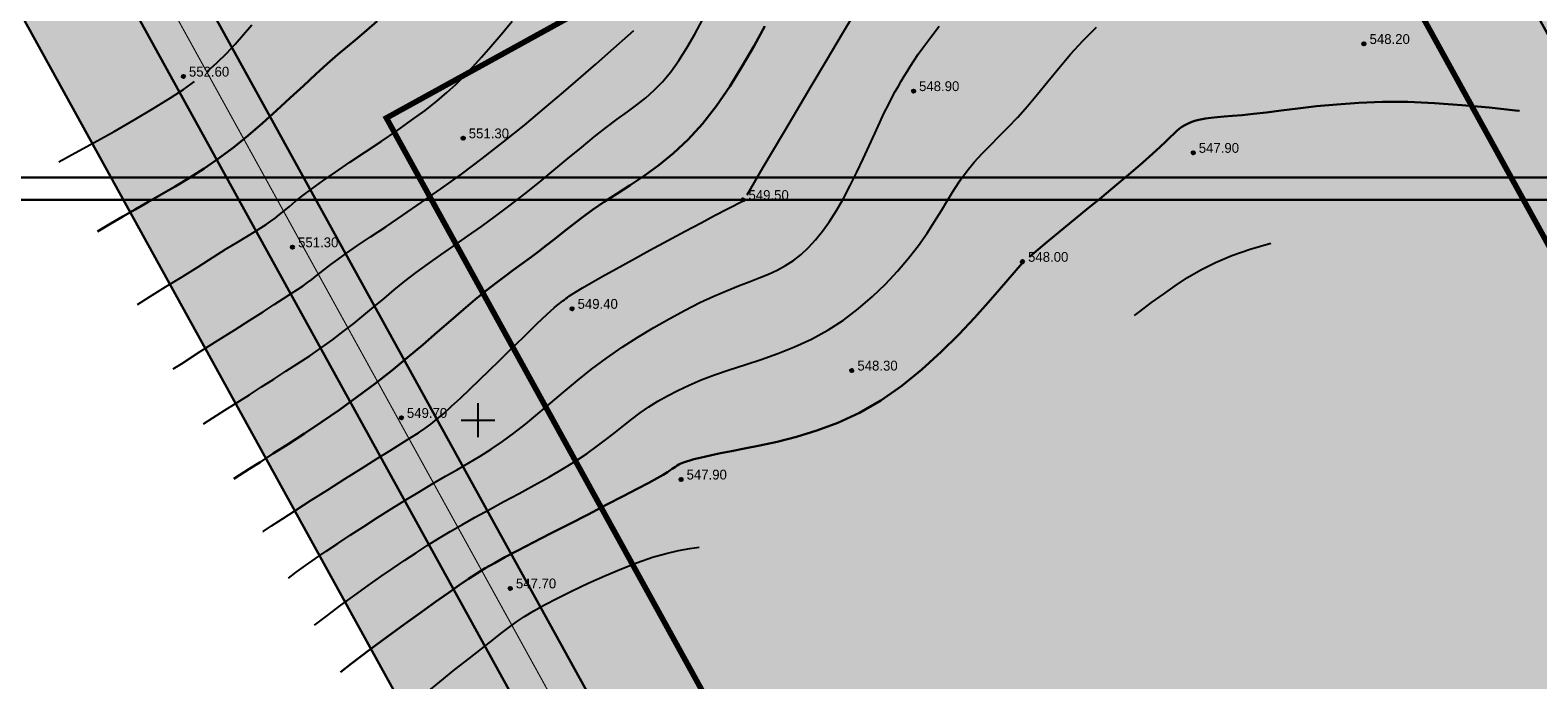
# Model space of a CAD drawing. Extents: x 883 to 364438, y -13 to 4201180.
# Tile 48 of 256: x 363175 to 363309, y 4200727 to 4200785. Entities that reach past the tile are written whole.
import ezdxf

# ---------------------------------------------------------------- set-up
doc = ezdxf.new("R2010")
doc.units = 0
doc.header["$LTSCALE"] = 0.5
doc.header["$MEASUREMENT"] = 0
doc.header["$PDMODE"] = 32
doc.header["$PDSIZE"] = 0.3
doc.linetypes.add('CONTI', pattern=[0])
doc.linetypes.add('STRIH_1', pattern=[3, 2, -1])
for name, color, linetype in [('(004) Точки рельефа', 7, 'Continuous'), ('GORIZDEFAULT', 32, 'CONTI'), ('PI_TTDEFAULT', 5, 'CONTI'), ('SETKR', 2, 'CONTI')]:
    doc.layers.add(name, color=color, linetype=linetype)
doc.layers.add('(032) Горизонтали утолщенные', color=32, linetype='Continuous', lineweight=30)
doc.layers.add('.', color=7, linetype='Continuous', lineweight=15)
doc.styles.add('D-431', font='d431.ttf')

# ---------------------------------------------------------------- blocks, each defined once
blk = doc.blocks.new('BL_333')
at = {"color": 0}
for p, q in [((0, -1.5), (0, 1.5)), ((-1.5, 0), (1.5, 0))]:
    blk.add_line(p, q, dxfattribs=at)
blk = doc.blocks.new('gergrgrre')
at = {"layer": '(032) Горизонтали утолщенные', "color": 32}
for points in [[(360466.16, 4200766.77, 552), (360466.32, 4200766.86, 552), (360467.37, 4200767.48, 552), (360468.42, 4200768.1, 552), (360469.51, 4200768.73, 552), (360470.65, 4200769.39, 552), (360471.84, 4200770.07, 552), (360473.08, 4200770.79, 552), (360474.35, 4200771.56, 552), (360475.64, 4200772.39, 552), (360476.94, 4200773.28, 552), (360478.25, 4200774.25, 552), (360479.55, 4200775.3, 552), (360480.84, 4200776.4, 552), (360482.09, 4200777.53, 552), (360483.31, 4200778.66, 552), (360484.47, 4200779.74, 552), (360485.57, 4200780.77, 552), (360486.58, 4200781.69, 552), (360487.52, 4200782.5, 552), (360488.39, 4200783.23, 552), (360489.25, 4200783.94, 552), (360490.12, 4200784.67, 552), (360491.04, 4200785.48, 552)], [(360478.29, 4200744.77, 550), (360478.8, 4200745.1, 550), (360479.63, 4200745.63, 550), (360480.62, 4200746.27, 550), (360481.79, 4200747.02, 550), (360483.12, 4200747.87, 550), (360484.57, 4200748.82, 550), (360486.1, 4200749.84, 550), (360487.67, 4200750.93, 550), (360489.25, 4200752.06, 550), (360490.81, 4200753.22, 550), (360492.3, 4200754.39, 550), (360493.73, 4200755.56, 550), (360495.09, 4200756.71, 550), (360496.37, 4200757.82, 550), (360497.58, 4200758.87, 550), (360498.7, 4200759.85, 550), (360499.74, 4200760.73, 550), (360500.69, 4200761.51, 550), (360501.57, 4200762.19, 550), (360502.39, 4200762.81, 550), (360503.16, 4200763.37, 550), (360503.9, 4200763.91, 550), (360504.62, 4200764.43, 550), (360505.33, 4200764.96, 550), (360506.05, 4200765.52, 550), (360506.78, 4200766.1, 550), (360507.55, 4200766.72, 550), (360508.36, 4200767.35, 550), (360509.24, 4200768.01, 550), (360510.18, 4200768.7, 550), (360511.2, 4200769.4, 550), (360512.32, 4200770.12, 550), (360513.51, 4200770.89, 550), (360514.76, 4200771.73, 550), (360516.05, 4200772.67, 550), (360517.36, 4200773.73, 550), (360518.66, 4200774.95, 550), (360519.94, 4200776.35, 550), (360521.18, 4200777.94, 550), (360522.36, 4200779.67, 550), (360523.48, 4200781.48, 550), (360524.52, 4200783.29, 550), (360525.48, 4200785.04, 550)], [(360549.01, 4200764.53, 548), (360550.54, 4200765.82, 548), (360551.55, 4200766.65, 548), (360552.75, 4200767.64, 548), (360554.06, 4200768.72, 548), (360555.42, 4200769.84, 548), (360556.76, 4200770.95, 548), (360558, 4200772, 548), (360559.08, 4200772.92, 548), (360559.95, 4200773.69, 548), (360560.62, 4200774.3, 548), (360561.13, 4200774.78, 548), (360561.52, 4200775.16, 548), (360561.82, 4200775.46, 548), (360562.07, 4200775.69, 548), (360562.3, 4200775.89, 548), (360562.55, 4200776.07, 548), (360562.82, 4200776.24, 548), (360563.11, 4200776.39, 548), (360563.44, 4200776.52, 548), (360563.8, 4200776.64, 548), (360564.2, 4200776.74, 548), (360564.64, 4200776.82, 548), (360565.13, 4200776.89, 548), (360565.69, 4200776.94, 548), (360566.32, 4200777, 548), (360567.06, 4200777.05, 548), (360567.92, 4200777.13, 548), (360568.91, 4200777.23, 548), (360570.06, 4200777.36, 548), (360571.38, 4200777.53, 548), (360572.86, 4200777.72, 548), (360574.51, 4200777.91, 548), (360576.32, 4200778.08, 548), (360578.27, 4200778.22, 548), (360580.38, 4200778.29, 548), (360582.62, 4200778.29, 548), (360584.99, 4200778.19, 548), (360587.42, 4200778.02, 548), (360589.85, 4200777.79, 548), (360592.2, 4200777.53, 548), (360592.55, 4200777.49, 548)], [(360487.76, 4200727.58, 548), (360488.76, 4200728.35, 548), (360490.35, 4200729.56, 548), (360491.93, 4200730.74, 548), (360493.46, 4200731.86, 548), (360494.9, 4200732.9, 548), (360496.22, 4200733.84, 548), (360497.36, 4200734.65, 548), (360498.33, 4200735.32, 548), (360499.15, 4200735.88, 548), (360499.9, 4200736.37, 548), (360500.64, 4200736.83, 548), (360501.45, 4200737.29, 548), (360502.38, 4200737.8, 548), (360503.52, 4200738.4, 548), (360504.88, 4200739.11, 548), (360506.43, 4200739.91, 548), (360508.09, 4200740.76, 548), (360509.77, 4200741.62, 548), (360511.39, 4200742.46, 548), (360512.88, 4200743.23, 548), (360514.15, 4200743.89, 548), (360515.16, 4200744.43, 548), (360515.91, 4200744.84, 548), (360516.45, 4200745.15, 548), (360516.83, 4200745.38, 548), (360517.08, 4200745.55, 548), (360517.26, 4200745.67, 548), (360517.39, 4200745.77, 548), (360517.53, 4200745.86, 548), (360517.68, 4200745.96, 548), (360517.84, 4200746.05, 548), (360518.03, 4200746.14, 548), (360518.25, 4200746.23, 548), (360518.51, 4200746.32, 548), (360518.81, 4200746.42, 548), (360519.16, 4200746.52, 548), (360519.58, 4200746.63, 548), (360520.11, 4200746.75, 548), (360520.75, 4200746.89, 548), (360521.55, 4200747.06, 548), (360522.51, 4200747.25, 548), (360523.67, 4200747.48, 548), (360525.04, 4200747.75, 548), (360526.59, 4200748.08, 548), (360528.29, 4200748.52, 548), (360530.1, 4200749.07, 548), (360531.98, 4200749.77, 548), (360533.89, 4200750.65, 548), (360535.79, 4200751.74, 548), (360537.66, 4200753.04, 548), (360539.45, 4200754.51, 548), (360541.15, 4200756.06, 548), (360542.71, 4200757.62, 548), (360544.12, 4200759.11, 548), (360545.33, 4200760.47, 548), (360546.33, 4200761.62, 548), (360548.38, 4200763.98, 548)]]:
    blk.add_polyline3d(points, dxfattribs=at)
at = {"layer": 'GORIZDEFAULT', "color": 32}
for points in [[(360475.91, 4200781, 552.5), (360476.82, 4200781.81, 552.5), (360477.64, 4200782.61, 552.5), (360478.4, 4200783.42, 552.5), (360479.15, 4200784.29, 552.5), (360479.89, 4200785.16, 552.5)], [(360469.73, 4200760.29, 551.5), (360470.79, 4200760.95, 551.5), (360472.23, 4200761.84, 551.5), (360473.69, 4200762.75, 551.5), (360475.11, 4200763.64, 551.5), (360476.44, 4200764.48, 551.5), (360477.62, 4200765.22, 551.5), (360478.62, 4200765.83, 551.5), (360479.44, 4200766.33, 551.5), (360480.12, 4200766.75, 551.5), (360480.69, 4200767.1, 551.5), (360481.16, 4200767.4, 551.5), (360481.58, 4200767.68, 551.5), (360481.96, 4200767.97, 551.5), (360482.35, 4200768.28, 551.5), (360482.76, 4200768.62, 551.5), (360483.23, 4200769.01, 551.5), (360483.78, 4200769.46, 551.5), (360484.43, 4200769.98, 551.5), (360485.23, 4200770.58, 551.5), (360486.19, 4200771.27, 551.5), (360487.33, 4200772.06, 551.5), (360488.61, 4200772.93, 551.5), (360489.98, 4200773.85, 551.5), (360491.38, 4200774.79, 551.5), (360492.77, 4200775.74, 551.5), (360494.08, 4200776.67, 551.5), (360495.28, 4200777.54, 551.5), (360496.32, 4200778.35, 551.5), (360497.22, 4200779.12, 551.5), (360498.03, 4200779.86, 551.5), (360498.78, 4200780.62, 551.5), (360499.52, 4200781.41, 551.5), (360500.29, 4200782.28, 551.5), (360501.12, 4200783.23, 551.5), (360502.04, 4200784.3, 551.5), (360503.04, 4200785.47, 551.5)], [(360475.59, 4200749.66, 550.5), (360476.42, 4200750.19, 550.5), (360477.5, 4200750.88, 550.5), (360478.59, 4200751.57, 550.5), (360479.67, 4200752.26, 550.5), (360480.75, 4200752.96, 550.5), (360481.84, 4200753.65, 550.5), (360482.91, 4200754.34, 550.5), (360483.98, 4200755.03, 550.5), (360485.03, 4200755.73, 550.5), (360486.05, 4200756.44, 550.5), (360487.05, 4200757.15, 550.5), (360488.02, 4200757.87, 550.5), (360488.94, 4200758.59, 550.5), (360489.85, 4200759.33, 550.5), (360490.74, 4200760.07, 550.5), (360491.64, 4200760.82, 550.5), (360492.55, 4200761.58, 550.5), (360493.5, 4200762.35, 550.5), (360494.5, 4200763.12, 550.5), (360495.56, 4200763.9, 550.5), (360496.68, 4200764.7, 550.5), (360497.85, 4200765.51, 550.5), (360499.05, 4200766.36, 550.5), (360500.3, 4200767.23, 550.5), (360501.56, 4200768.15, 550.5), (360502.85, 4200769.11, 550.5), (360504.15, 4200770.13, 550.5), (360505.45, 4200771.17, 550.5), (360506.73, 4200772.22, 550.5), (360507.97, 4200773.26, 550.5), (360509.18, 4200774.25, 550.5), (360510.32, 4200775.18, 550.5), (360511.38, 4200776.01, 550.5), (360512.36, 4200776.75, 550.5), (360513.27, 4200777.41, 550.5), (360514.11, 4200778.04, 550.5), (360514.9, 4200778.67, 550.5), (360515.66, 4200779.34, 550.5), (360516.39, 4200780.09, 550.5), (360517.12, 4200780.96, 550.5), (360517.84, 4200781.97, 550.5), (360518.56, 4200783.11, 550.5), (360519.26, 4200784.33, 550.5), (360519.93, 4200785.59, 550.5)], [(360483.14, 4200735.96, 549), (360483.83, 4200736.48, 549), (360484.67, 4200737.08, 549), (360485.55, 4200737.7, 549), (360486.5, 4200738.35, 549), (360487.53, 4200739.03, 549), (360488.64, 4200739.77, 549), (360489.83, 4200740.54, 549), (360491.06, 4200741.33, 549), (360492.32, 4200742.13, 549), (360493.57, 4200742.91, 549), (360494.81, 4200743.66, 549), (360495.99, 4200744.36, 549), (360497.11, 4200745.01, 549), (360498.17, 4200745.62, 549), (360499.19, 4200746.21, 549), (360500.19, 4200746.8, 549), (360501.17, 4200747.42, 549), (360502.16, 4200748.09, 549), (360503.17, 4200748.83, 549), (360504.22, 4200749.65, 549), (360505.3, 4200750.55, 549), (360506.43, 4200751.51, 549), (360507.6, 4200752.5, 549), (360508.82, 4200753.51, 549), (360510.09, 4200754.52, 549), (360511.42, 4200755.52, 549), (360512.79, 4200756.48, 549), (360514.2, 4200757.39, 549), (360515.62, 4200758.25, 549), (360517.03, 4200759.05, 549), (360518.41, 4200759.79, 549), (360519.72, 4200760.45, 549), (360520.96, 4200761.02, 549), (360522.09, 4200761.51, 549), (360523.14, 4200761.93, 549), (360524.1, 4200762.3, 549), (360524.99, 4200762.65, 549), (360525.81, 4200762.99, 549), (360526.59, 4200763.35, 549), (360527.32, 4200763.75, 549), (360528.03, 4200764.21, 549), (360528.71, 4200764.73, 549), (360529.36, 4200765.34, 549), (360530, 4200766.02, 549), (360530.62, 4200766.8, 549), (360531.24, 4200767.66, 549), (360531.85, 4200768.64, 549), (360532.46, 4200769.71, 549), (360533.06, 4200770.86, 549), (360533.65, 4200772.05, 549), (360534.21, 4200773.24, 549), (360534.75, 4200774.4, 549), (360535.25, 4200775.48, 549), (360535.7, 4200776.46, 549), (360536.1, 4200777.32, 549), (360536.46, 4200778.04, 549), (360536.78, 4200778.67, 549), (360537.08, 4200779.22, 549), (360537.35, 4200779.71, 549), (360537.61, 4200780.15, 549), (360537.86, 4200780.58, 549), (360538.12, 4200781, 549), (360538.4, 4200781.45, 549), (360538.72, 4200781.95, 549), (360539.12, 4200782.53, 549), (360539.62, 4200783.22, 549), (360540.23, 4200784.05, 549), (360540.99, 4200785.04, 549)], [(360523.9, 4200770.02, 549.5), (360525.32, 4200772.49, 549.5), (360526.15, 4200773.89, 549.5), (360527.16, 4200775.59, 549.5), (360528.32, 4200777.54, 549.5), (360529.6, 4200779.69, 549.5), (360530.97, 4200781.99, 549.5), (360532.4, 4200784.39, 549.5), (360533.86, 4200786.84, 549.5), (360535.33, 4200789.28, 549.5), (360536.76, 4200791.68, 549.5), (360538.14, 4200793.97, 549.5), (360539.43, 4200796.11, 549.5), (360540.6, 4200798.06, 549.5), (360541.62, 4200799.75, 549.5), (360542.46, 4200801.15, 549.5), (360544.19, 4200803.96, 549.5)], [(360485.46, 4200731.76, 548.5), (360486.52, 4200732.58, 548.5), (360487.8, 4200733.54, 548.5), (360489.03, 4200734.44, 548.5), (360490.22, 4200735.29, 548.5), (360491.36, 4200736.09, 548.5), (360492.44, 4200736.84, 548.5), (360493.48, 4200737.55, 548.5), (360494.49, 4200738.21, 548.5), (360495.48, 4200738.85, 548.5), (360496.48, 4200739.48, 548.5), (360497.51, 4200740.1, 548.5), (360498.6, 4200740.73, 548.5), (360499.75, 4200741.38, 548.5), (360501, 4200742.06, 548.5), (360502.3, 4200742.77, 548.5), (360503.64, 4200743.49, 548.5), (360504.98, 4200744.21, 548.5), (360506.28, 4200744.94, 548.5), (360507.52, 4200745.66, 548.5), (360508.66, 4200746.36, 548.5), (360509.69, 4200747.04, 548.5), (360510.6, 4200747.7, 548.5), (360511.44, 4200748.33, 548.5), (360512.21, 4200748.94, 548.5), (360512.95, 4200749.53, 548.5), (360513.67, 4200750.1, 548.5), (360514.41, 4200750.64, 548.5), (360515.17, 4200751.17, 548.5), (360515.97, 4200751.68, 548.5), (360516.82, 4200752.17, 548.5), (360517.75, 4200752.65, 548.5), (360518.75, 4200753.12, 548.5), (360519.83, 4200753.57, 548.5), (360521.02, 4200754.02, 548.5), (360522.32, 4200754.46, 548.5), (360523.7, 4200754.91, 548.5), (360525.15, 4200755.39, 548.5), (360526.63, 4200755.92, 548.5), (360528.13, 4200756.52, 548.5), (360529.62, 4200757.2, 548.5), (360531.07, 4200757.99, 548.5), (360532.46, 4200758.9, 548.5), (360533.79, 4200759.9, 548.5), (360535.04, 4200760.98, 548.5), (360536.21, 4200762.1, 548.5), (360537.28, 4200763.25, 548.5), (360538.26, 4200764.41, 548.5), (360539.13, 4200765.54, 548.5), (360539.9, 4200766.62, 548.5), (360540.57, 4200767.66, 548.5), (360541.18, 4200768.65, 548.5), (360541.75, 4200769.6, 548.5), (360542.31, 4200770.5, 548.5), (360542.87, 4200771.36, 548.5), (360543.46, 4200772.17, 548.5), (360544.1, 4200772.95, 548.5), (360544.79, 4200773.71, 548.5), (360545.53, 4200774.46, 548.5), (360546.31, 4200775.24, 548.5), (360547.12, 4200776.06, 548.5), (360547.96, 4200776.95, 548.5), (360548.83, 4200777.91, 548.5), (360549.72, 4200778.98, 548.5), (360550.64, 4200780.12, 548.5), (360551.61, 4200781.31, 548.5), (360552.64, 4200782.53, 548.5), (360553.75, 4200783.74, 548.5), (360554.95, 4200784.93, 548.5)], [(360472.9, 4200754.55, 551), (360473.64, 4200755.02, 551), (360475.31, 4200756.09, 551), (360476.9, 4200757.1, 551), (360478.37, 4200758.04, 551), (360479.71, 4200758.9, 551), (360480.89, 4200759.64, 551), (360481.88, 4200760.28, 551), (360482.71, 4200760.81, 551), (360483.39, 4200761.25, 551), (360483.96, 4200761.62, 551), (360484.44, 4200761.95, 551), (360484.85, 4200762.24, 551), (360485.22, 4200762.52, 551), (360485.58, 4200762.8, 551), (360485.96, 4200763.1, 551), (360486.39, 4200763.43, 551), (360486.9, 4200763.83, 551), (360487.53, 4200764.29, 551), (360488.31, 4200764.85, 551), (360489.27, 4200765.52, 551), (360490.43, 4200766.3, 551), (360491.79, 4200767.2, 551), (360493.3, 4200768.22, 551), (360494.94, 4200769.34, 551), (360496.69, 4200770.56, 551), (360498.51, 4200771.87, 551), (360500.37, 4200773.27, 551), (360502.26, 4200774.74, 551), (360504.11, 4200776.24, 551), (360505.9, 4200777.73, 551), (360507.58, 4200779.16, 551), (360509.12, 4200780.49, 551), (360510.46, 4200781.66, 551), (360511.56, 4200782.63, 551), (360513.84, 4200784.65, 551)], [(360462.74, 4200772.98, 552.5), (360464.2, 4200773.76, 552.5), (360465.89, 4200774.69, 552.5), (360467.66, 4200775.68, 552.5), (360469.43, 4200776.69, 552.5), (360471.13, 4200777.7, 552.5), (360472.67, 4200778.66, 552.5), (360473.81, 4200779.41, 552.5), (360474.79, 4200780.12, 552.5)], [(360480.87, 4200740.09, 549.5), (360480.89, 4200740.11, 549.5), (360481.64, 4200740.6, 549.5), (360482.61, 4200741.22, 549.5), (360483.8, 4200741.99, 549.5), (360485.17, 4200742.87, 549.5), (360486.64, 4200743.81, 549.5), (360488.15, 4200744.77, 549.5), (360489.64, 4200745.71, 549.5), (360491.02, 4200746.59, 549.5), (360492.23, 4200747.34, 549.5), (360493.22, 4200747.96, 549.5), (360494.02, 4200748.46, 549.5), (360494.69, 4200748.88, 549.5), (360495.26, 4200749.26, 549.5), (360495.79, 4200749.65, 549.5), (360496.33, 4200750.08, 549.5), (360496.94, 4200750.6, 549.5), (360497.63, 4200751.23, 549.5), (360498.42, 4200751.96, 549.5), (360499.26, 4200752.76, 549.5), (360500.13, 4200753.59, 549.5), (360501.01, 4200754.44, 549.5), (360501.86, 4200755.28, 549.5), (360502.67, 4200756.07, 549.5), (360503.42, 4200756.79, 549.5), (360504.09, 4200757.45, 549.5), (360504.69, 4200758.03, 549.5), (360505.23, 4200758.55, 549.5), (360505.7, 4200759, 549.5), (360506.11, 4200759.39, 549.5), (360506.46, 4200759.71, 549.5), (360506.76, 4200759.98, 549.5), (360507.01, 4200760.19, 549.5), (360507.22, 4200760.36, 549.5), (360507.39, 4200760.5, 549.5), (360507.54, 4200760.61, 549.5), (360507.68, 4200760.71, 549.5), (360507.81, 4200760.81, 549.5), (360507.94, 4200760.91, 549.5), (360508.12, 4200761.04, 549.5), (360508.37, 4200761.21, 549.5), (360508.75, 4200761.45, 549.5), (360509.29, 4200761.77, 549.5), (360510.04, 4200762.2, 549.5), (360511.02, 4200762.76, 549.5), (360512.27, 4200763.45, 549.5), (360513.71, 4200764.24, 549.5), (360515.27, 4200765.1, 549.5), (360516.86, 4200765.96, 549.5), (360518.41, 4200766.79, 549.5), (360519.81, 4200767.55, 549.5), (360521.01, 4200768.19, 549.5), (360523.51, 4200769.48, 549.5), (360523.53, 4200769.49, 549.5)], [(360558.34, 4200759.29, 547.5), (360558.82, 4200759.66, 547.5), (360559.86, 4200760.45, 547.5), (360560.9, 4200761.21, 547.5), (360561.96, 4200761.95, 547.5), (360563.06, 4200762.67, 547.5), (360564.24, 4200763.36, 547.5), (360565.54, 4200764.02, 547.5), (360566.98, 4200764.63, 547.5), (360568.61, 4200765.21, 547.5), (360570.45, 4200765.73, 547.5)], [(360495.46, 4200725.82, 547.5), (360496.59, 4200726.74, 547.5), (360497.94, 4200727.82, 547.5), (360499.2, 4200728.81, 547.5), (360500.31, 4200729.67, 547.5), (360501.24, 4200730.4, 547.5), (360502.02, 4200731.03, 547.5), (360502.73, 4200731.57, 547.5), (360503.41, 4200732.07, 547.5), (360504.13, 4200732.55, 547.5), (360504.94, 4200733.04, 547.5), (360505.9, 4200733.58, 547.5), (360507.06, 4200734.18, 547.5), (360508.37, 4200734.83, 547.5), (360509.79, 4200735.5, 547.5), (360511.26, 4200736.16, 547.5), (360512.74, 4200736.79, 547.5), (360514.17, 4200737.34, 547.5), (360515.51, 4200737.8, 547.5), (360516.71, 4200738.15, 547.5), (360517.8, 4200738.4, 547.5), (360518.83, 4200738.58, 547.5), (360519.64, 4200738.69, 547.5)]]:
    blk.add_polyline3d(points, dxfattribs=at)
at = {"layer": 'PI_TTDEFAULT', "color": 5}
for p in [(360578.73, 4200783.46, 548.2), (360473.81, 4200780.56, 552.6), (360538.7, 4200779.26, 548.9), (360498.67, 4200775.07, 551.3), (360563.56, 4200773.78, 547.9), (360523.53, 4200769.58, 549.5), (360483.5, 4200765.38, 551.3), (360548.38, 4200764.09, 548), (360508.35, 4200759.9, 549.4), (360533.21, 4200754.41, 548.3), (360493.18, 4200750.21, 549.7), (360518.04, 4200744.72, 547.9), (360502.86, 4200735.04, 547.7)]:
    blk.add_point(p, dxfattribs=at)
at = {"layer": 'SETKR', "color": 92}
blk.add_blockref('BL_333', (360500, 4200750), dxfattribs=at)
at = {"layer": '(004) Точки рельефа', "style": 'D-431'}
for s, p in [('548.20', (360579.23, 4200783.45)), ('552.60', (360474.3, 4200780.55)), ('548.90', (360539.19, 4200779.26)), ('551.30', (360499.17, 4200775.06)), ('547.90', (360564.05, 4200773.77)), ('549.50', (360524.03, 4200769.58)), ('551.30', (360484, 4200765.37)), ('548.00', (360548.88, 4200764.08)), ('549.40', (360508.84, 4200759.9)), ('548.30', (360533.71, 4200754.41)), ('549.70', (360493.67, 4200750.2)), ('547.90', (360518.53, 4200744.72)), ('547.70', (360503.36, 4200735.04))]:
    blk.add_text(s, height=0.875, dxfattribs=at).set_placement(p)

msp = doc.modelspace()

# ---------------------------------------------------------------- hatches: boundary and pattern name
at = {"layer": '.', "linetype": 'Continuous', "lineweight": 30, "true_color": 0xafd9aa}
h = msp.add_hatch(color=9, dxfattribs=at)
h.dxf.hatch_style = 1
edge = h.paths.add_edge_path()
edge.add_line((363185.43, 4200859.59), (363241.11, 4200890.28))
edge.add_line((363241.11, 4200890.28), (363242.16, 4200890.86))
edge.add_line((363242.16, 4200890.86), (363267.92, 4200844.11))
edge.add_line((363267.92, 4200844.11), (363269.91, 4200845.21))
edge.add_line((363269.91, 4200845.21), (363261.12, 4200861.17))
edge.add_line((363261.12, 4200861.17), (363265.96, 4200863.83))
edge.add_line((363265.96, 4200863.83), (363228.41, 4200931.98))
edge.add_arc((363221.16, 4200926.93), 8.83, 34.87, 121.2214)
edge.add_line((363216.59, 4200934.48), (363213.52, 4200932.79))
edge.add_line((363213.52, 4200932.79), (363215.33, 4200929.5))
edge.add_line((363215.33, 4200929.5), (363206.22, 4200924.49))
edge.add_line((363206.22, 4200924.49), (363215.2, 4200908.2))
edge.add_line((363215.2, 4200908.2), (363173.86, 4200885.41))
edge.add_line((363173.86, 4200885.41), (363164.88, 4200901.7))
edge.add_line((363164.88, 4200901.7), (363155.77, 4200896.69))
edge.add_line((363155.77, 4200896.69), (363153.96, 4200899.97))
edge.add_line((363153.96, 4200899.97), (363142.4, 4200893.6))
edge.add_arc((363146.33, 4200885.69), 8.83, 116.4941, 202.8455)
edge.add_line((363138.2, 4200882.27), (363258.4, 4200664.14))
edge.add_arc((363262.78, 4200666.56), 5, 208.8577, 298.8577)
edge.add_line((363265.19, 4200662.18), (363346.64, 4200707.06))
edge.add_arc((363344.23, 4200711.44), 5, 298.8577, 388.8577)
edge.add_line((363348.61, 4200713.85), (363279.1, 4200839.98))
edge.add_arc((363276.48, 4200838.54), 3, 28.8577, 118.8577)
edge.add_line((363275.03, 4200841.16), (363270.82, 4200838.85))
edge.add_line((363270.82, 4200838.85), (363281.67, 4200819.16))
edge.add_line((363281.67, 4200819.16), (363280.62, 4200818.59))
edge.add_line((363280.62, 4200818.59), (363325.4, 4200737.32))
edge.add_line((363325.4, 4200737.32), (363338.8, 4200713.01))
edge.add_line((363338.8, 4200713.01), (363264.35, 4200671.99))
edge.add_line((363264.35, 4200671.99), (363206.56, 4200776.87))
edge.add_line((363206.56, 4200776.87), (363225.32, 4200787.21))
edge.add_line((363225.32, 4200787.21), (363185.43, 4200859.59))
edge = h.paths.add_edge_path()
edge.add_line((363020.42, 4200879.25), (363016.07, 4200887.13))
edge.add_line((363016.07, 4200887.13), (363098.06, 4200932.31))
edge.add_arc((363100.47, 4200927.93), 5, 28.8577, 118.8577, ccw=False)
edge.add_line((363104.85, 4200930.34), (363253.14, 4200661.25))
edge.add_arc((363248.77, 4200658.83), 5, -61.1423, 28.8577, ccw=False)
edge.add_line((363251.18, 4200654.46), (363169.19, 4200609.27))
edge.add_line((363169.19, 4200609.27), (363164.84, 4200617.16))
edge.add_line((363164.84, 4200617.16), (363243.33, 4200660.41))
edge.add_line((363243.33, 4200660.41), (363098.9, 4200922.5))
edge.add_line((363098.9, 4200922.5), (363020.42, 4200879.25))
edge = h.paths.add_edge_path()
edge.add_line((363439.09, 4200768.28), (363443.44, 4200760.4))
edge.add_line((363443.44, 4200760.4), (363360.66, 4200714.78))
edge.add_arc((363358.24, 4200719.16), 5, 208.8577, 298.8577, ccw=False)
edge.add_line((363353.86, 4200716.75), (363205.57, 4200985.85))
edge.add_arc((363209.95, 4200988.26), 5, 118.8577, 208.8577, ccw=False)
edge.add_line((363207.54, 4200992.64), (363290.32, 4201038.26))
edge.add_line((363290.32, 4201038.26), (363294.66, 4201030.37))
edge.add_line((363294.66, 4201030.37), (363215.39, 4200986.69))
edge.add_line((363215.39, 4200986.69), (363359.82, 4200724.6))
edge.add_line((363359.82, 4200724.6), (363439.09, 4200768.28))
h.paths.add_polyline_path([(362989.77, 4200934.86), (362986.87, 4200940.11), (363261.12, 4201091.24), (363264.02, 4201085.99)])
h.paths.add_polyline_path([(363013.18, 4200892.38), (362995.56, 4200924.35), (363269.81, 4201075.48), (363287.42, 4201043.51)])
edge = h.paths.add_edge_path()
edge.add_line((363350.38, 4200691.99), (363386.54, 4200626.37))
edge.add_line((363386.54, 4200626.37), (363394.42, 4200630.72))
edge.add_line((363394.42, 4200630.72), (363356.33, 4200699.84))
edge.add_arc((363351.95, 4200697.43), 5, 28.8577, 118.8577)
edge.add_line((363349.54, 4200701.81), (363172.08, 4200604.02))
edge.add_line((363172.08, 4200604.02), (363176.43, 4200596.14))
edge.add_line((363176.43, 4200596.14), (363350.38, 4200691.99))
edge = h.paths.add_edge_path()
edge.add_line((363450.68, 4200747.27), (363446.33, 4200755.15))
edge.add_line((363446.33, 4200755.15), (363363.55, 4200709.53))
edge.add_arc((363365.96, 4200705.15), 5, 118.8577, 208.8577)
edge.add_line((363361.59, 4200702.74), (363399.68, 4200633.61))
edge.add_line((363399.68, 4200633.61), (363407.56, 4200637.96))
edge.add_line((363407.56, 4200637.96), (363371.4, 4200703.58))
edge.add_line((363371.4, 4200703.58), (363450.68, 4200747.27))
edge = h.paths.add_edge_path(flags=17)
edge.add_arc((363195.94, 4200980.54), 5, 28.8577, 118.8577)
edge.add_line((363193.53, 4200984.92), (363112.07, 4200940.03))
edge.add_arc((363114.49, 4200935.65), 5, 118.8577, 208.8577)
edge.add_line((363110.11, 4200933.24), (363126.6, 4200903.31))
edge.add_line((363126.6, 4200903.31), (363126.6, 4200903.31))
edge.add_arc((363135.75, 4200910.87), 11.87, 219.5732, 295.217)
edge.add_line((363140.8, 4200900.14), (363150.83, 4200905.66))
edge.add_line((363150.83, 4200905.66), (363149.02, 4200908.95))
edge.add_line((363149.02, 4200908.95), (363158.12, 4200913.97))
edge.add_line((363158.12, 4200913.97), (363146.25, 4200935.51))
edge.add_line((363146.25, 4200935.51), (363159.81, 4200942.98))
edge.add_line((363159.81, 4200942.98), (363154.45, 4200952.77))
edge.add_line((363154.45, 4200952.77), (363175.76, 4200964.44))
edge.add_line((363175.76, 4200964.44), (363181.09, 4200954.71))
edge.add_line((363181.09, 4200954.71), (363187.59, 4200958.29))
edge.add_line((363187.59, 4200958.29), (363199.46, 4200936.75))
edge.add_line((363199.46, 4200936.75), (363208.57, 4200941.77))
edge.add_line((363208.57, 4200941.77), (363210.38, 4200938.48))
edge.add_line((363210.38, 4200938.48), (363211.91, 4200939.32))
edge.add_arc((363205.53, 4200949.33), 11.87, 302.4985, 378.1423)
edge.add_line((363216.81, 4200953.03), (363200.32, 4200982.95))
at = {"layer": '.', "linetype": 'Continuous', "lineweight": 30, "true_color": 0x636466}
h = msp.add_hatch(color=251, dxfattribs=at)
h.dxf.hatch_style = 1
edge = h.paths.add_edge_path()
edge.add_line((363207.54, 4200992.64), (363290.32, 4201038.26))
edge.add_line((363290.32, 4201038.26), (363287.42, 4201043.51))
edge.add_line((363287.42, 4201043.51), (363013.18, 4200892.38))
edge.add_line((363013.18, 4200892.38), (363016.07, 4200887.13))
edge.add_line((363016.07, 4200887.13), (363098.06, 4200932.31))
edge.add_arc((363100.47, 4200927.93), 5, 28.8577, 118.8577, ccw=False)
edge.add_line((363104.85, 4200930.34), (363253.14, 4200661.25))
edge.add_arc((363248.77, 4200658.83), 5, -61.1423, 28.8577, ccw=False)
edge.add_line((363251.18, 4200654.46), (363169.19, 4200609.27))
edge.add_line((363169.19, 4200609.27), (363172.08, 4200604.02))
edge.add_line((363172.08, 4200604.02), (363349.54, 4200701.81))
edge.add_arc((363351.95, 4200697.43), 5, 28.8577, 118.8577, ccw=False)
edge.add_line((363356.33, 4200699.84), (363394.42, 4200630.72))
edge.add_line((363394.42, 4200630.72), (363399.68, 4200633.61))
edge.add_line((363399.68, 4200633.61), (363361.59, 4200702.74))
edge.add_arc((363365.96, 4200705.15), 5, 118.8577, 208.8577, ccw=False)
edge.add_line((363363.55, 4200709.53), (363446.33, 4200755.15))
edge.add_line((363446.33, 4200755.15), (363443.44, 4200760.4))
edge.add_line((363443.44, 4200760.4), (363360.66, 4200714.78))
edge.add_arc((363358.24, 4200719.16), 5, 208.8577, 298.8577, ccw=False)
edge.add_line((363353.86, 4200716.75), (363205.57, 4200985.85))
edge.add_arc((363209.95, 4200988.26), 5, 118.8577, 208.8577, ccw=False)
h.paths.add_polyline_path([(362995.56, 4200924.35), (362989.77, 4200934.86), (363264.02, 4201085.99), (363269.81, 4201075.48)])
at = {"layer": '.', "linetype": 'Continuous', "transparency": 33554544}
h = msp.add_hatch(color=5, dxfattribs=at)
h.dxf.hatch_style = 1
h.set_gradient(color1=(255, 190, 168), color2=(255, 182, 158), one_color=1, tint=0.81)
h.paths.add_polyline_path([(363264.35, 4200671.99), (363338.8, 4200713.01), (363281, 4200817.89), (363206.56, 4200776.87)])

# ---------------------------------------------------------------- linework, layer by layer
at = {"color": 18, "linetype": 'Continuous', "lineweight": 30, "true_color": 0x000000}
for points in [[(363094.22, 4201098.43), (363457.33, 4201098.43), (363457.33, 4200769.59), (363094.22, 4200769.59)], [(363096.22, 4201096.43), (363455.33, 4201096.43), (363455.33, 4200771.59), (363096.22, 4200771.59)]]:
    msp.add_lwpolyline(points, close=True, dxfattribs=at)
at = {"color": 5, "linetype": 'Continuous', "lineweight": 30}
for points in [[(363207.54, 4200992.64), (363290.32, 4201038.26), (363287.42, 4201043.51), (363013.18, 4200892.38), (363016.07, 4200887.13), (363098.06, 4200932.31, -0.414214), (363104.85, 4200930.34), (363253.14, 4200661.25, -0.414214), (363251.18, 4200654.46), (363169.19, 4200609.27), (363172.08, 4200604.02), (363349.54, 4200701.81, -0.414214), (363356.33, 4200699.84), (363394.42, 4200630.72), (363399.68, 4200633.61), (363361.59, 4200702.74, -0.414214), (363363.55, 4200709.53), (363446.33, 4200755.15), (363443.44, 4200760.4), (363360.66, 4200714.78, -0.414214), (363353.86, 4200716.75), (363205.57, 4200985.85, -0.414214)], [(363020.42, 4200879.25), (363016.07, 4200887.13), (363098.06, 4200932.31, -0.414214), (363104.85, 4200930.34), (363253.14, 4200661.25, -0.414214), (363251.18, 4200654.46), (363169.19, 4200609.27), (363164.84, 4200617.16), (363243.33, 4200660.41), (363098.9, 4200922.5)]]:
    msp.add_lwpolyline(points, format="xyb", close=True, dxfattribs=at)
for points in [[(363264.35, 4200671.99), (363206.56, 4200776.87), (363225.32, 4200787.21), (363185.43, 4200859.59), (363241.11, 4200890.28), (363242.16, 4200890.86), (363267.92, 4200844.11), (363269.91, 4200845.21), (363261.12, 4200861.17), (363265.96, 4200863.83), (363228.41, 4200931.98, 0.395683), (363216.59, 4200934.48), (363213.52, 4200932.79), (363215.33, 4200929.5), (363206.22, 4200924.49), (363215.2, 4200908.2), (363173.86, 4200885.41), (363164.88, 4200901.7), (363155.77, 4200896.69), (363153.96, 4200899.97), (363142.4, 4200893.6, 0.395683), (363138.2, 4200882.27), (363258.4, 4200664.14, 0.414214)], [(363348.61, 4200713.85), (363279.1, 4200839.98, 0.414214), (363275.03, 4200841.16), (363270.82, 4200838.85), (363281.67, 4200819.16), (363280.62, 4200818.59), (363325.4, 4200737.32)]]:
    msp.add_lwpolyline(points, format="xyb", dxfattribs=at)
at = {"color": 7, "linetype": 'STRIH_1', "ltscale": 2, "true_color": 0xffffff, "const_width": 0.1}
msp.add_lwpolyline([(363107.1, 4200932.48), (363256.07, 4200662.15)], dxfattribs=at)
at = {"ltscale": 0.149071, "const_width": 0.1}
msp.add_lwpolyline([(363104.85, 4200930.34), (363253.14, 4200661.25, -0.414214), (363251.18, 4200654.46), (363169.19, 4200609.27)], format="xyb", dxfattribs=at)
at = {"ltscale": 0.149071}
msp.add_lwpolyline([(363164.84, 4200617.16), (363243.33, 4200660.41), (363098.9, 4200922.5), (363020.42, 4200879.25)], dxfattribs=at)
at = {"ltscale": 0.149071, "const_width": 0.1}
for points in [[(363098.9, 4200922.5), (363229.94, 4200684.71)], [(363206.56, 4200776.87), (363250.96, 4200696.29)]]:
    msp.add_lwpolyline(points, dxfattribs=at)
at = {"color": 6, "ltscale": 0.149071, "const_width": 0.5}
msp.add_lwpolyline([(363281, 4200817.89), (363206.56, 4200776.87), (363264.35, 4200671.99), (363338.8, 4200713.01)], close=True, dxfattribs=at)
at = {"color": 5, "linetype": 'Continuous', "lineweight": 30}
msp.add_lwpolyline([(363338.8, 4200713.01), (363264.35, 4200671.99), (363206.56, 4200776.87), (363281, 4200817.89)], close=True, dxfattribs=at)

# ---------------------------------------------------------------- block references
at = {"linetype": 'Continuous'}
msp.add_blockref('gergrgrre', (2714.71, 0), dxfattribs=at)

doc.saveas('drawing.dxf')
